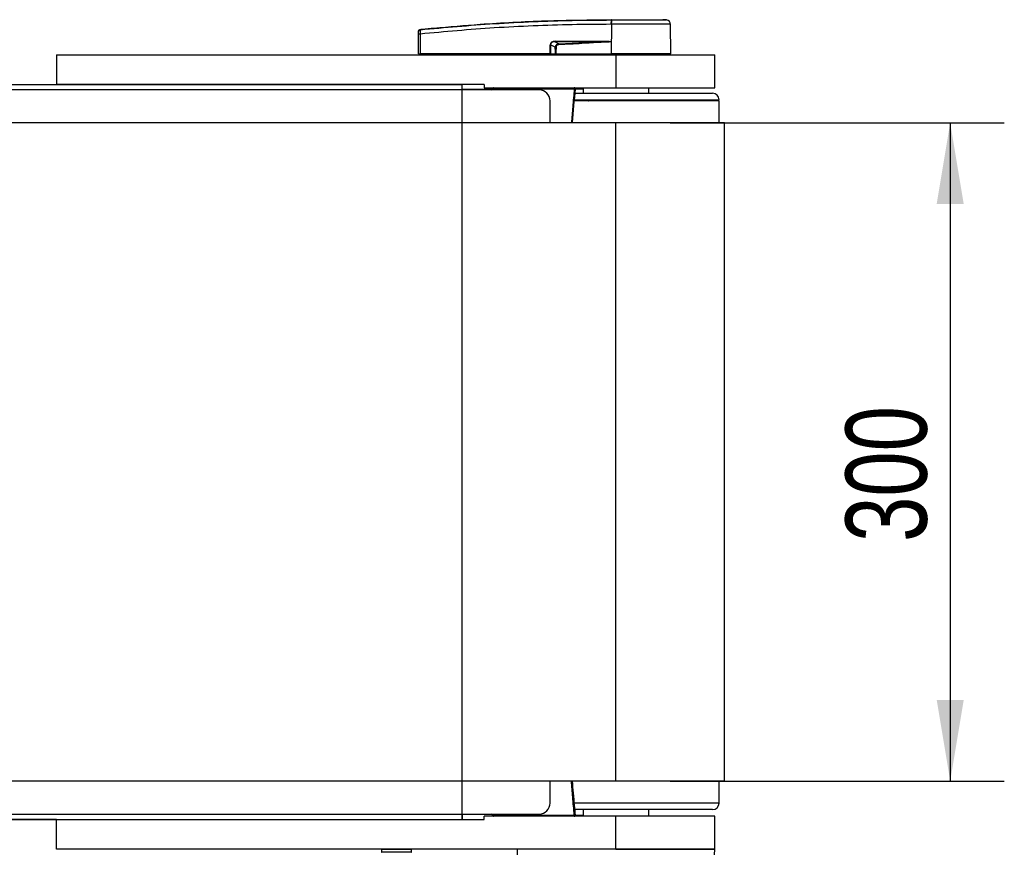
# Model space of a CAD drawing. Header units: millimetres. Extents: x 0 to 420, y 0 to 297.
# Tile 11 of 62: x 193 to 230, y 94 to 124. Entities that reach past the tile are written whole.
import ezdxf

# ---------------------------------------------------------------- set-up
doc = ezdxf.new("R2010")
doc.units = ezdxf.units.MM
doc.layers.add('QUOTE', color=174, linetype='Continuous')
doc.styles.add('SLDTEXTSTYLE3', font='TXT', dxfattribs={"width": 0.75})
doc.dimstyles.new('SLDDIMSTYLE0', dxfattribs={"dimtxt": 3, "dimasz": 3, "dimexe": 0, "dimexo": 0.0625, "dimgap": 0.75, "dimtad": 1, "dimlfac": 12.328012, "dimrnd": 1e-09, "dimzin": 12, "dimdsep": 46, "dimtxsty": 'SLDTEXTSTYLE3', "dimsah": 1, "dimcen": 0.09, "dimadec": 0, "dimazin": 3, "dimtfac": 1, "dimtdec": 3, "dimtofl": 0, "dimtmove": 0, "dimatfit": 3, "dimfxl": 0, "dimfrac": 2, "dimtolj": 1, "dimtzin": 12, "dimarcsym": 0})

# ---------------------------------------------------------------- blocks, each defined once
blk = doc.blocks.new('_D_1')
at = {"layer": 'QUOTE'}
for p, q in [((217.231, 120.648), (229.588, 120.648)), ((227.588, 120.648), (227.588, 96.314)), ((217.231, 96.314), (229.588, 96.314))]:
    blk.add_line(p, q, dxfattribs=at)
for points in [[(227.588, 120.648), (227.088, 117.648), (228.088, 117.648)], [(227.588, 96.314), (228.088, 99.314), (227.088, 99.314)]]:
    blk.add_solid(points, dxfattribs=at)
at = {"layer": 'QUOTE', "insert": (223.72, 105.156), "char_height": 3, "attachment_point": 1, "rotation": 90, "style": 'SLDTEXTSTYLE3'}
blk.add_mtext('300', dxfattribs=at)

msp = doc.modelspace()

# ---------------------------------------------------------------- linework, layer by layer
at = {"color": 7, "linetype": 'Continuous', "lineweight": 25}
for p, q in [((215.06178, 124.28993), (215.04862, 124.28993)), ((215.06178, 124.28993), (215.06098, 123.20365)), ((215.0619, 124.46095), (215.06201, 124.46095)), ((217.10435, 124.44979), (216.96326, 124.46095)), ((217.25888, 123.20365), (217.2494, 124.28988)), ((207.93124, 123.20365), (207.93758, 123.92997)), ((207.99702, 123.92997), (207.99068, 123.20365)), ((207.99683, 124.10184), (207.99678, 124.10183)), ((207.99683, 124.10184), (207.9994, 124.1021)), ((212.80217, 123.20365), (212.80345, 123.53109)), ((212.81861, 123.53109), (212.81733, 123.20365)), ((212.98973, 123.44214), (212.81861, 123.53109)), ((212.98049, 123.64287), (213.1231, 123.56873)), ((214.88408, 123.64287), (212.98049, 123.64287)), ((212.98153, 123.66383), (214.88511, 123.66383)), ((215.05667, 123.65408), (215.0567, 123.64957)), ((215.0567, 123.64957), (215.0606, 123.20365)), ((194.54674, 123.16309), (194.54674, 122.06802)), ((194.54674, 123.16309), (215.23134, 123.16309)), ((197.66803, 123.16512), (197.66803, 123.16309)), ((198.3161, 123.16309), (198.3161, 123.16512)), ((207.93124, 123.20365), (207.99068, 123.20365)), ((207.97074, 123.20365), (207.97145, 123.16309)), ((212.80217, 123.20365), (207.99068, 123.20365)), ((207.99368, 123.20365), (207.99374, 123.16309)), ((212.81733, 123.20365), (212.80217, 123.20365)), ((212.80536, 123.20365), (212.80542, 123.16309)), ((212.81733, 123.20365), (212.99818, 123.20365)), ((212.84535, 123.20365), (212.84585, 123.16309)), ((213.00439, 123.20365), (215.0606, 123.20365)), ((213.01711, 123.20365), (213.0174, 123.16309)), ((215.06098, 123.20365), (215.0606, 123.20365)), ((217.25888, 123.20365), (215.06098, 123.20365)), ((215.06264, 123.20365), (215.06267, 123.16309)), ((215.23134, 123.16309), (215.23134, 121.94635)), ((215.23134, 123.16309), (218.88156, 123.16309)), ((217.21868, 123.16309), (217.21939, 123.20365)), ((218.88156, 121.94635), (218.88156, 123.16309)), ((81.79538, 122.06802), (194.54674, 122.06802)), ((210.36437, 122.06802), (194.54674, 122.06802)), ((209.55321, 121.86523), (209.55321, 122.06802)), ((210.36437, 122.06802), (210.36437, 121.94635)), ((210.36437, 121.94635), (215.23134, 121.94635)), ((210.70532, 121.90508), (210.70532, 121.94635)), ((213.6935, 121.90508), (213.6935, 121.94635)), ((214.0146, 121.94635), (214.0146, 121.74356)), ((215.23134, 121.94635), (218.88156, 121.94635)), ((216.44808, 121.74356), (216.44808, 121.94635)), ((212.39227, 121.86523), (63.94985, 121.86523)), ((210.62584, 121.88145), (209.55321, 121.88145)), ((210.62421, 121.87264), (210.62447, 121.86523)), ((210.66477, 121.90508), (210.66546, 121.86523)), ((210.66519, 121.9117), (210.66558, 121.9139)), ((210.70532, 121.90508), (213.6935, 121.90508)), ((210.70601, 121.86523), (210.70532, 121.90508)), ((213.71839, 121.74356), (218.80044, 121.74356)), ((213.73244, 121.90508), (214.0146, 121.90508)), ((212.79785, 120.64849), (212.79785, 121.45965)), ((219.04379, 121.45965), (213.69115, 121.45965)), ((213.69439, 121.50021), (217.35304, 121.50021)), ((214.15944, 121.45965), (214.15944, 121.50021)), ((214.21274, 121.46776), (214.72395, 121.46776)), ((214.72395, 121.46776), (214.72395, 121.50021)), ((214.72395, 121.46776), (214.88767, 121.46776)), ((214.88767, 121.46776), (214.88767, 121.50021)), ((214.88767, 121.46776), (214.89795, 121.46776)), ((214.89795, 121.46776), (214.89795, 121.50021)), ((214.89795, 121.46776), (214.94315, 121.46776)), ((214.94315, 121.45965), (214.94315, 121.50021)), ((217.35304, 121.50021), (219.04379, 121.50021)), ((218.59314, 121.45965), (218.59314, 121.50021)), ((218.7481, 121.45965), (218.7481, 121.50021)), ((218.75989, 121.45965), (218.75989, 121.50021)), ((219.04886, 120.64849), (219.04379, 121.45965)), ((215.23134, 120.64849), (61.11078, 120.64849)), ((215.23134, 96.31367), (215.23134, 120.64849)), ((219.24658, 120.64849), (215.23134, 120.64849)), ((219.24658, 96.31367), (219.24658, 120.64849)), ((215.23134, 96.31367), (61.11078, 96.31367)), ((212.79785, 95.50251), (212.79785, 96.31367)), ((219.24658, 96.31367), (215.23134, 96.31367)), ((219.04379, 95.50251), (219.04886, 96.31367)), ((219.04379, 95.50251), (213.68928, 95.50251)), ((219.04379, 95.50251), (213.69009, 95.50251)), ((63.94985, 95.09693), (212.39227, 95.09693)), ((209.55321, 95.09693), (209.55321, 94.89413)), ((210.62584, 95.0807), (209.55321, 95.0807)), ((210.36437, 94.89413), (210.36437, 95.01581)), ((215.23134, 95.01581), (210.36437, 95.01581)), ((210.62421, 95.08952), (210.62447, 95.09693)), ((210.66477, 95.05707), (210.66546, 95.09693)), ((210.66525, 95.05015), (210.66558, 95.04826)), ((210.70601, 95.09693), (210.70532, 95.05707)), ((210.70532, 95.05707), (210.70532, 95.01581)), ((210.70532, 95.05707), (213.6935, 95.05707)), ((213.6935, 95.05707), (213.6935, 95.01581)), ((218.80044, 95.25916), (213.71152, 95.25916)), ((213.73166, 95.05707), (214.0146, 95.05707)), ((214.0146, 95.25916), (214.0146, 95.01581)), ((215.23134, 93.79907), (215.23134, 95.01581)), ((218.88156, 95.01581), (215.23134, 95.01581)), ((216.44808, 95.01581), (216.44808, 95.25916)), ((218.88156, 93.79907), (218.88156, 95.01581)), ((194.54674, 94.89413), (81.79538, 94.89413)), ((194.54674, 93.79907), (194.54674, 94.89413)), ((194.54674, 94.89413), (210.36437, 94.89413)), ((215.23134, 93.79907), (194.54674, 93.79907)), ((206.56539, 93.78369), (206.56092, 93.69852)), ((206.56092, 93.69852), (207.67853, 93.69852)), ((207.67407, 93.78369), (206.56539, 93.78369)), ((207.66233, 93.68145), (206.57712, 93.68145)), ((207.67853, 93.69852), (207.67407, 93.78369)), ((211.58111, 93.79907), (211.58469, 93.59415)), ((215.23134, 93.79907), (218.88156, 93.79907)), ((218.88156, 93.79907), (215.23134, 93.79907)), ((218.87798, 93.59415), (218.88156, 93.79907))]:
    msp.add_line(p, q, dxfattribs=at)
at = {"color": 7, "linetype": 'Continuous'}
for p, q in [((66.78891, 122.06802), (209.55321, 122.06802)), ((209.55321, 94.89413), (209.55321, 122.06802)), ((66.78891, 94.89413), (209.55321, 94.89413))]:
    msp.add_line(p, q, dxfattribs=at)
at = {"color": 7, "linetype": 'Continuous', "lineweight": 25, "flags": 128}
for points in [[(214.88408, 123.64287), (214.98075, 123.64662), (215.0567, 123.64957)], [(214.21111, 121.45965), (214.2122, 121.46531), (214.21527, 121.47723), (214.21897, 121.487), (214.22318, 121.49425), (214.22773, 121.4987), (214.23245, 121.50021)]]:
    msp.add_lwpolyline(points, dxfattribs=at)
at = {"color": 7, "linetype": 'Continuous', "lineweight": 25}
for centre, radius, start, end in [((215.65796, 124.3242), 0.61031, 168.120168, 183.219012), ((218.35155, 124.0747), 3.31214, 173.303191, 173.496611), ((215.6712, 124.32379), 0.61036, 168.081743, 183.180073), ((217.08718, 124.28847), 0.16223, 0.500011, 83.923128), ((207.9673, 122.13415), 1.79607, 89.051899, 90.948101), ((208.00311, 124.02506), 0.06469, 96.104195, 179.384141), ((212.81103, 125.59711), 2.06604, 269.78976, 270.21024), ((212.81349, 123.66164), 0.16806, 353.585658, 0.74759), ((157.09708, 120.86095), 56.09142, 2.731259, 2.766996), ((214.71707, 123.66164), 0.16806, 353.585658, 0.74759), ((210.70532, 121.90579), 0.04056, 90, 181), ((213.6935, 121.90579), 0.04056, 354.81058, 90), ((210.62793, 121.90956), 0.03711, 264.252632, 353.075499), ((210.62584, 121.92201), 0.04056, 270, 348.463041), ((210.68504, 122.48618), 0.58145, 268.001617, 271.998383), ((212.39227, 121.45965), 0.40558, 0, 90), ((213.74857, 122.37949), 0.47759, 263.377826, 268.237983), ((218.80044, 121.50021), 0.24335, 0, 90), ((212.39227, 95.50251), 0.40558, 270, 0), ((218.80044, 95.50251), 0.24335, 270, 0), ((210.62793, 95.0526), 0.03711, 6.924501, 95.747368), ((210.62584, 95.04014), 0.04056, 11.536959, 90), ((210.70532, 95.05637), 0.04056, 179, 270), ((210.68504, 94.47598), 0.58145, 88.001617, 91.998383), ((213.6935, 95.05637), 0.04056, 270, 5.18942), ((213.74857, 94.58267), 0.47759, 91.762017, 96.622174), ((206.57712, 93.69767), 0.01622, 177, 270), ((206.58159, 93.78284), 0.01622, 90, 177), ((207.65787, 93.78284), 0.01622, 3, 90), ((207.66233, 93.69767), 0.01622, 270, 3)]:
    msp.add_arc(centre, radius, start, end, dxfattribs=at)
for centre, major_axis, ratio, start_param, end_param in [((213.09128, 123.44841), (0.27581, -0.13566), 0.60672542, 2.25200573, 3.42889257), ((213.08923, 123.44863), (0.26094, -0.12916), 0.5569608, 2.25321842, 3.43010526), ((213.19032, 123.39607), (0.18586, -0.09888), 0.77058227, 2.30113884, 3.47802567), ((213.19032, 123.39643), (0.16224, -0.08575), 0.66301777, 2.29905058, 3.47593741)]:
    msp.add_ellipse(centre, major_axis=major_axis, ratio=ratio, start_param=start_param, end_param=end_param, dxfattribs=at)
for points, knots in [([(207.99623, 124.08939), (208.90968, 124.17275), (210.30188, 124.29981), (212.17785, 124.39325), (213.61956, 124.44277), (214.57919, 124.44273), (215.06072, 124.44984), (215.06073, 124.44984)], [0, 0, 0, 0, 0.38876695, 0.59252789, 0.79628932, 0.99999932, 1, 1, 1, 1]), ([(207.99683, 124.10184), (208.02408, 124.10461), (208.19225, 124.12168), (208.93009, 124.1937), (210.44606, 124.31754), (212.63327, 124.43655), (214.25203, 124.45281), (215.0619, 124.46095)], [0, 0, 0, 0, 0.01170126, 0.07220884, 0.31419353, 0.65688711, 1, 1, 1, 1]), ([(215.04862, 124.28993), (214.5692, 124.28694), (213.61037, 124.28097), (212.17256, 124.23403), (210.29961, 124.13991), (208.90944, 124.01316), (207.99702, 123.92997)], [0, 0, 0, 0, 0.20362021, 0.40724063, 0.61094774, 1, 1, 1, 1]), ([(215.06073, 124.44984), (215.06073, 124.44984), (215.06515, 124.44984), (215.06957, 124.44984), (215.07399, 124.44984)], [0, 0, 0, 0, 0.00036549, 1, 1, 1, 1]), ([(217.2494, 124.28988), (217.24402, 124.2899), (217.23309, 124.28994), (217.14511, 124.28995), (217.00589, 124.28986), (216.81669, 124.28991), (216.58086, 124.28994), (216.30895, 124.28982), (216.00384, 124.28996), (215.68955, 124.2899), (215.3713, 124.28989), (215.16575, 124.28992), (215.06178, 124.28993)], [0, 0, 0, 0, 0.10046502, 0.20384345, 0.30430944, 0.40768894, 0.50815524, 0.61153497, 0.71200234, 0.81538328, 0.9066108, 1, 1, 1, 1]), ([(215.06201, 124.46095), (215.18244, 124.46095), (215.42367, 124.46095), (215.779, 124.46095), (216.1093, 124.46095), (216.403, 124.46095), (216.64491, 124.46095), (216.82539, 124.46095), (216.94202, 124.46095), (216.95619, 124.46095), (216.96326, 124.46095)], [0, 0, 0, 0, 0.12488045, 0.25013958, 0.37464939, 0.49981249, 0.62476421, 0.74955772, 0.87492377, 1, 1, 1, 1]), ([(215.07399, 124.44984), (215.16936, 124.44982), (215.36008, 124.44979), (215.65408, 124.44982), (215.94673, 124.44982), (216.22906, 124.44975), (216.48246, 124.44982), (216.70101, 124.44982), (216.87726, 124.44979), (217.00666, 124.44987), (217.08863, 124.44977), (217.09911, 124.44978), (217.10435, 124.44979)], [0, 0, 0, 0, 0.09230362, 0.18460708, 0.28653845, 0.3884688, 0.49039805, 0.59232883, 0.69424704, 0.79616636, 0.8980845, 1, 1, 1, 1]), ([(207.93758, 123.92997), (207.93762, 123.93384), (207.93774, 123.94852), (207.93796, 123.97346), (207.93819, 124), (207.93836, 124.0194), (207.9384, 124.02364), (207.93842, 124.02576)], [0, 0, 0, 0, 0.08210774, 0.31165455, 0.54070711, 0.77036972, 1, 1, 1, 1]), ([(207.93842, 124.02576), (207.93846, 124.03043), (207.93851, 124.03678), (207.93852, 124.03762), (207.93852, 124.03785)], [0, 0, 0, 0, 0.73657409, 1, 1, 1, 1]), ([(207.93852, 124.03785), (207.93862, 124.0401), (207.93901, 124.04974), (207.94401, 124.06635), (207.95703, 124.08434), (207.97523, 124.09746), (207.9896, 124.10037), (207.99678, 124.10183)], [0, 0, 0, 0, 0.071606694, 0.306811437, 0.537874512, 0.76893725, 1, 1, 1, 1]), ([(207.99623, 124.08939), (207.99577, 124.08581), (207.99484, 124.07865), (207.99448, 124.04633), (207.99496, 124.00222), (207.99599, 123.96078), (207.9968, 123.93639), (207.99702, 123.92997)], [0, 0, 0, 0, 0.22968814, 0.45959689, 0.68877935, 0.91808895, 1, 1, 1, 1]), ([(207.99678, 124.10183), (207.99674, 124.1016), (207.99657, 124.10072), (207.99637, 124.09419), (207.99623, 124.08939)], [0, 0, 0, 0, 0.26388418, 1, 1, 1, 1]), ([(212.98973, 123.44214), (212.99449, 123.44215), (213.00298, 123.44218), (213.01369, 123.44215), (213.01841, 123.44214)], [0, 0, 0, 0, 0.56, 1, 1, 1, 1]), ([(212.99818, 123.20365), (212.99557, 123.24813), (212.99092, 123.32748), (212.99009, 123.40713), (212.98973, 123.44214)], [0, 0, 0, 0, 0.560586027, 1, 1, 1, 1]), ([(213.01841, 123.44214), (213.01716, 123.39758), (213.01493, 123.31794), (213.00761, 123.2386), (213.00439, 123.20365)], [0, 0, 0, 0, 0.55939227, 1, 1, 1, 1]), ([(213.1231, 123.56873), (213.45177, 123.58358), (214.03872, 123.61011), (214.62576, 123.63286), (214.88408, 123.64287)], [0, 0, 0, 0, 0.55997408, 1, 1, 1, 1]), ([(215.0567, 123.64957), (214.69621, 123.6255), (214.05249, 123.58252), (213.40823, 123.54868), (213.12478, 123.53379)], [0, 0, 0, 0, 0.56002694, 1, 1, 1, 1]), ([(214.88511, 123.66383), (214.90169, 123.66367), (214.95079, 123.6632), (215.00854, 123.66337), (215.0486, 123.65563), (215.05667, 123.65408)], [0, 0, 0, 0, 0.28926734, 0.85682964, 1, 1, 1, 1]), ([(212.99818, 123.20365), (212.99873, 123.20365), (213.00004, 123.20365), (213.00225, 123.20365), (213.00381, 123.20365), (213.00439, 123.20365)], [0, 0, 0, 0, 0.31939567, 0.74819126, 1, 1, 1, 1]), ([(210.62584, 121.88145), (210.62558, 121.88106), (210.62506, 121.88026), (210.6245, 121.87518), (210.62421, 121.87264)], [0, 0, 0, 0, 0.50006029, 1, 1, 1, 1]), ([(213.6935, 121.90508), (213.67346, 121.68222), (213.6358, 121.26345), (213.60033, 120.84449), (213.58373, 120.64849)], [0, 0, 0, 0, 0.53218456, 1, 1, 1, 1]), ([(213.62418, 120.64849), (213.62442, 120.65148), (213.65781, 121.06963), (213.69702, 121.48728), (213.73594, 121.90194)], [0, 0, 0, 0, 0.00715655, 1, 1, 1, 1]), ([(213.6935, 95.05707), (213.67346, 95.27994), (213.6358, 95.69871), (213.60033, 96.11767), (213.58373, 96.31367)], [0, 0, 0, 0, 0.53218456, 1, 1, 1, 1]), ([(213.73515, 95.06015), (213.72398, 95.178), (213.68439, 95.59554), (213.65049, 96.0136), (213.62616, 96.31367)], [0, 0, 0, 0, 0.28222093, 1, 1, 1, 1]), ([(210.62584, 95.0807), (210.62558, 95.0811), (210.62506, 95.0819), (210.6245, 95.08698), (210.62421, 95.08952)], [0, 0, 0, 0, 0.50006029, 1, 1, 1, 1])]:
    msp.add_open_spline(points, degree=3, knots=knots, dxfattribs=at)

# ---------------------------------------------------------------- dimensions: what is measured, and where the dimension line sits
at = {"layer": 'QUOTE'}
dim = msp.add_linear_dim(base=(225.20641, 96.31367), p1=(215.23134, 120.64849), p2=(215.23134, 96.31367), angle=90, dimstyle='SLDDIMSTYLE0', dxfattribs=at)
dim.commit()
dim.dimension.update_dxf_attribs({"geometry": '_D_1', "text_midpoint": (225.20641, 108.48108), "dimtype": 160})

doc.saveas('drawing.dxf')
